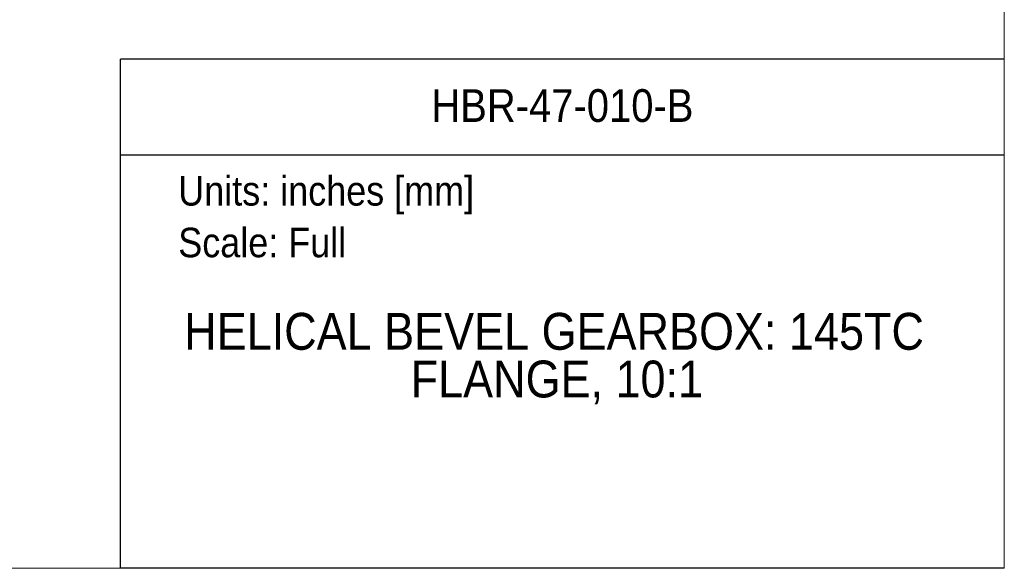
# Model space of a CAD drawing. Header units: inches. Extents: x 0 to 68, y 0 to 44.
# Tile 3 of 21: x 47.9 to 68, y 0 to 11.2. Entities that reach past the tile are written whole.
import ezdxf
from ezdxf.enums import TextEntityAlignment as Align

# ---------------------------------------------------------------- set-up
doc = ezdxf.new("R2010")
doc.units = ezdxf.units.IN
doc.header["$LTSCALE"] = 4
doc.header["$MEASUREMENT"] = 0
doc.linetypes.add('SLD-Solid', pattern=[0])
doc.layers.add('SLD-DEFPOINTS', color=7, linetype='Continuous')
doc.layers.add('TEXT', color=140, linetype='SLD-Solid', lineweight=25)
doc.styles.add('SLDTEXTSTYLE0', font='GOTHIC.TTF', dxfattribs={"width": 0.913})

# ---------------------------------------------------------------- blocks, each defined once
blk = doc.blocks.new('Block2')
at = {"color": 7, "linetype": 'SLD-Solid', "lineweight": 18}
for q in [(68, 44), (0, 0)]:
    blk.add_line((68, 0), q, dxfattribs=at)
blk = doc.blocks.new('Block1')
at = {"color": 140, "linetype": 'SLD-Solid', "lineweight": 18}
blk.add_line((68, 0), (68, 10.356), dxfattribs=at)
at = {"layer": 'TEXT'}
for p, q in [((68, 10.356), (50, 10.356)), ((50, 0), (50, 10.356)), ((50, 8.409), (68, 8.409)), ((68, 0), (50, 0))]:
    blk.add_line(p, q, dxfattribs=at)
at = {"layer": 'TEXT', "char_height": 0.6, "attachment_point": 1, "style": 'SLDTEXTSTYLE0'}
for s, insert in [('Units: inches [mm]', (51.179, 7.979)), ('Scale: Full', (51.179, 6.928))]:
    blk.add_mtext(s, dxfattribs=dict(at, insert=insert))
at = {"layer": 'TEXT', "color": 140, "style": 'SLDTEXTSTYLE0', "width": 0.913}
for tag, height, p in [('AUTOATTR0', 0.667, (56.332, 8.881)), ('AUTOATTR1_0', 0.75, (51.3, 4.221)), ('AUTOATTR1_1', 0.75, (55.911, 3.251))]:
    blk.add_attdef(tag, text='', height=height, dxfattribs=at).set_placement(p, align=Align.BOTTOM_LEFT)

msp = doc.modelspace()

# ---------------------------------------------------------------- block references
at = {"layer": 'SLD-DEFPOINTS'}
msp.add_blockref('Block2', (0, 0), dxfattribs=at)
ref = msp.add_blockref('Block1', (0, 0), dxfattribs=at)
ref.add_attrib('AUTOATTR0', 'HBR-47-010-B', dxfattribs={"layer": 'TEXT', "height": 0.66667, "style": 'SLDTEXTSTYLE0', "width": 0.913}).set_placement((56.332, 8.881), align=Align.BOTTOM_LEFT)
ref.add_attrib('AUTOATTR1_0', 'HELICAL BEVEL GEARBOX: 145TC ', dxfattribs={"layer": 'TEXT', "height": 0.75, "style": 'SLDTEXTSTYLE0', "width": 0.913}).set_placement((51.3, 4.221), align=Align.BOTTOM_LEFT)
ref.add_attrib('AUTOATTR1_1', 'FLANGE, 10:1', dxfattribs={"layer": 'TEXT', "height": 0.75, "style": 'SLDTEXTSTYLE0', "width": 0.913}).set_placement((55.911, 3.251), align=Align.BOTTOM_LEFT)

doc.saveas('drawing.dxf')
